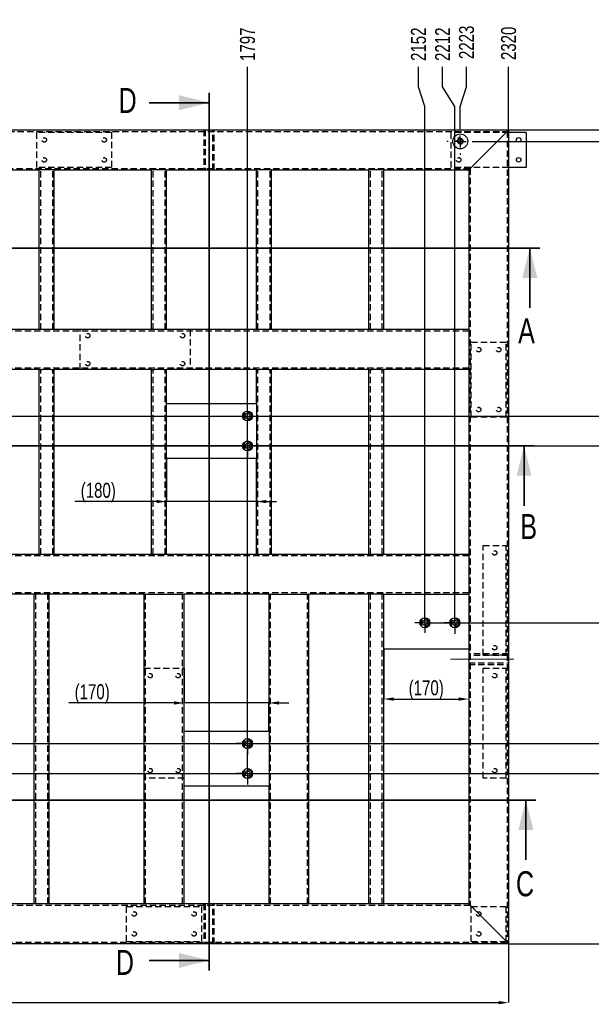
# Model space of a CAD drawing. Header units: millimetres. Extents: x 0 to 841, y 0 to 594.
# Tile 10 of 23: x 251 to 365, y 246 to 443. Entities that reach past the tile are written whole.
import ezdxf

# ---------------------------------------------------------------- set-up
doc = ezdxf.new("R2010")
doc.units = ezdxf.units.MM
doc.header["$PDSIZE"] = -1
doc.linetypes.add('CENTERX2', pattern=[20.32, 12.7, -2.54, 2.54, -2.54])
doc.linetypes.add('HIDDEN', pattern=[1.905, 1.27, -0.635])
for name, color, linetype in [('COTES', 1, 'Continuous'), ('TRAIT-FINS', 9, 'Continuous'), ('TRAIT-MIXTES', 3, 'CENTERX2'), ('TRAIT-TIRET', 2, 'HIDDEN')]:
    doc.layers.add(name, color=color, linetype=linetype)
doc.layers.add('TRAIT-FORT', color=4, linetype='Continuous', lineweight=25)
doc.styles.add('SLDTEXTSTYLE0', font='TXT', dxfattribs={"width": 0.75})
doc.dimstyles.new('SLDDIMSTYLE0', dxfattribs={"dimtxt": 3, "dimasz": 0.333333, "dimexe": 0, "dimexo": 0.0625, "dimgap": 0.75, "dimtad": 0, "dimtih": 1, "dimtoh": 1, "dimdec": 0, "dimlfac": 10, "dimrnd": 1e-09, "dimdsep": 46, "dimtxsty": 'SLDTEXTSTYLE0', "dimblk1": 'ORIGIN', "dimblk2": 'ORIGIN', "dimsah": 1, "dimcen": 0.09, "dimadec": 0, "dimazin": 2, "dimtfac": 1, "dimtdec": 0, "dimtofl": 0, "dimtmove": 0, "dimatfit": 3, "dimldrblk": 'ORIGIN', "dimfxl": 1, "dimfrac": 2, "dimtolj": 1, "dimtzin": 12, "dimarcsym": 0})
doc.dimstyles.new('SLDDIMSTYLE1', dxfattribs={"dimtxt": 3, "dimasz": 2, "dimexe": 0, "dimexo": 0.0625, "dimgap": 0.75, "dimtad": 0, "dimtih": 1, "dimtoh": 1, "dimdec": 0, "dimlfac": 10, "dimrnd": 1e-09, "dimzin": 12, "dimdsep": 46, "dimtxsty": 'SLDTEXTSTYLE0', "dimsah": 1, "dimcen": 0.09, "dimadec": 0, "dimazin": 3, "dimtfac": 1, "dimtdec": 0, "dimtofl": 0, "dimtmove": 0, "dimatfit": 3, "dimfxl": 1, "dimfrac": 2, "dimtolj": 1, "dimtzin": 12, "dimarcsym": 0})
doc.dimstyles.new('SLDDIMSTYLE2', dxfattribs={"dimtxt": 3, "dimasz": 2, "dimexe": 0, "dimexo": 0.0625, "dimgap": 0.75, "dimtad": 1, "dimdec": 0, "dimlfac": 10, "dimrnd": 1e-09, "dimzin": 12, "dimdsep": 46, "dimtxsty": 'SLDTEXTSTYLE0', "dimsah": 1, "dimcen": 0.09, "dimadec": 0, "dimazin": 3, "dimtfac": 1, "dimtdec": 0, "dimtofl": 0, "dimtmove": 0, "dimatfit": 3, "dimfxl": 1, "dimfrac": 2, "dimtolj": 1, "dimtzin": 12, "dimarcsym": 0})
doc.dimstyles.new('SLDDIMSTYLE3', dxfattribs={"dimtxt": 3, "dimasz": 2, "dimexe": 0, "dimexo": 0.0625, "dimgap": 0.75, "dimtad": 1, "dimdec": 0, "dimlfac": 10, "dimrnd": 1e-09, "dimzin": 12, "dimdsep": 46, "dimtxsty": 'SLDTEXTSTYLE0', "dimsah": 1, "dimcen": 0.09, "dimadec": 0, "dimazin": 3, "dimtfac": 1, "dimtdec": 0, "dimtmove": 0, "dimatfit": 0, "dimfxl": 1, "dimfrac": 2, "dimtolj": 1, "dimtzin": 12, "dimarcsym": 0})

# ---------------------------------------------------------------- blocks, each defined once
blk = doc.blocks.new('_D')
at = {"layer": 'COTES', "color": 0, "lineweight": -2, "transparency": 16777216}
blk.add_line((348.68, 421.22), (378.05, 421.22), dxfattribs=at)
at = {"layer": 'Defpoints', "color": 0, "transparency": 16777216}
for p in [(348.61, 421.22), (348.61, 421.22), (378.05, 421.22)]:
    blk.add_point(p, dxfattribs=at)
at = {"layer": 'COTES', "color": 0, "transparency": 16777216, "insert": (379.36, 421.22), "char_height": 3, "attachment_point": 5, "style": 'SLDTEXTSTYLE0'}
blk.add_mtext('\\A1;0', dxfattribs=at)
blk = doc.blocks.new('_Origin')
at = {"color": 0, "linetype": 'ByBlock', "lineweight": -2}
blk.add_line((0, 0), (-1, 0), dxfattribs=at)
blk.add_circle((0, 0), 0.5, dxfattribs=at)
blk = doc.blocks.new('_D_1')
at = {"layer": 'COTES', "color": 0, "lineweight": -2, "transparency": 16777216}
for p, q in [((341.7, 418.93), (370.05, 418.93)), ((370.05, 418.93), (374.05, 416.41)), ((374.05, 416.41), (378.05, 416.41))]:
    blk.add_line(p, q, dxfattribs=at)
at = {"layer": 'Defpoints', "color": 0, "transparency": 16777216}
for p in [(348.61, 421.22), (341.63, 418.93), (378.05, 416.41)]:
    blk.add_point(p, dxfattribs=at)
at = {"layer": 'COTES', "color": 0, "transparency": 16777216, "insert": (380.68, 416.41), "char_height": 3, "attachment_point": 5, "style": 'SLDTEXTSTYLE0'}
blk.add_mtext('\\A1;23', dxfattribs=at)
blk = doc.blocks.new('_D_2')
at = {"layer": 'COTES', "color": 0, "lineweight": -2, "transparency": 16777216}
blk.add_line((174.4, 363.93), (378.05, 363.93), dxfattribs=at)
at = {"layer": 'Defpoints', "color": 0, "transparency": 16777216}
for p in [(348.61, 421.22), (174.33, 363.93), (378.05, 363.93)]:
    blk.add_point(p, dxfattribs=at)
at = {"layer": 'COTES', "color": 0, "transparency": 16777216, "insert": (381.8, 363.93), "char_height": 3, "attachment_point": 5, "style": 'SLDTEXTSTYLE0'}
blk.add_mtext('\\A1;573', dxfattribs=at)
blk = doc.blocks.new('_D_3')
at = {"layer": 'COTES', "color": 0, "lineweight": -2, "transparency": 16777216}
blk.add_line((298.6, 357.93), (378.05, 357.93), dxfattribs=at)
at = {"layer": 'Defpoints', "color": 0, "transparency": 16777216}
for p in [(348.61, 421.22), (298.53, 357.93), (378.05, 357.93)]:
    blk.add_point(p, dxfattribs=at)
at = {"layer": 'COTES', "color": 0, "transparency": 16777216, "insert": (381.8, 357.93), "char_height": 3, "attachment_point": 5, "style": 'SLDTEXTSTYLE0'}
blk.add_mtext('\\A1;633', dxfattribs=at)
blk = doc.blocks.new('_D_4')
at = {"layer": 'COTES', "color": 0, "lineweight": -2, "transparency": 16777216}
blk.add_line((331.9, 322.53), (378.05, 322.53), dxfattribs=at)
at = {"layer": 'Defpoints', "color": 0, "transparency": 16777216}
for p in [(348.61, 421.22), (331.84, 322.53), (378.05, 322.53)]:
    blk.add_point(p, dxfattribs=at)
at = {"layer": 'COTES', "color": 0, "transparency": 16777216, "insert": (381.8, 322.53), "char_height": 3, "attachment_point": 5, "style": 'SLDTEXTSTYLE0'}
blk.add_mtext('\\A1;987', dxfattribs=at)
blk = doc.blocks.new('_D_5')
at = {"layer": 'COTES', "color": 0, "lineweight": -2, "transparency": 16777216}
blk.add_line((172.2, 298.33), (378.05, 298.33), dxfattribs=at)
at = {"layer": 'Defpoints', "color": 0, "transparency": 16777216}
for p in [(348.61, 421.22), (172.13, 298.33), (378.05, 298.33)]:
    blk.add_point(p, dxfattribs=at)
at = {"layer": 'COTES', "color": 0, "transparency": 16777216, "insert": (382.55, 298.33), "char_height": 3, "attachment_point": 5, "style": 'SLDTEXTSTYLE0'}
blk.add_mtext('\\A1;1229', dxfattribs=at)
blk = doc.blocks.new('_D_6')
at = {"layer": 'COTES', "color": 0, "lineweight": -2, "transparency": 16777216}
blk.add_line((172.2, 292.33), (378.05, 292.33), dxfattribs=at)
at = {"layer": 'Defpoints', "color": 0, "transparency": 16777216}
for p in [(348.61, 421.22), (172.13, 292.33), (378.05, 292.33)]:
    blk.add_point(p, dxfattribs=at)
at = {"layer": 'COTES', "color": 0, "transparency": 16777216, "insert": (382.55, 292.33), "char_height": 3, "attachment_point": 5, "style": 'SLDTEXTSTYLE0'}
blk.add_mtext('\\A1;1289', dxfattribs=at)
blk = doc.blocks.new('_D_7')
at = {"layer": 'COTES', "color": 0, "lineweight": -2, "transparency": 16777216}
blk.add_line((348.68, 258.22), (378.05, 258.22), dxfattribs=at)
at = {"layer": 'Defpoints', "color": 0, "transparency": 16777216}
for p in [(348.61, 421.22), (348.61, 258.22), (378.05, 258.22)]:
    blk.add_point(p, dxfattribs=at)
at = {"layer": 'COTES', "color": 0, "transparency": 16777216, "insert": (382.36, 258.22), "char_height": 3, "attachment_point": 5, "style": 'SLDTEXTSTYLE0'}
blk.add_mtext('\\A1;1630', dxfattribs=at)
blk = doc.blocks.new('_D_11')
at = {"layer": 'COTES', "color": 0, "lineweight": -2, "transparency": 16777216}
blk.add_line((296.33, 294.59), (296.33, 433.88), dxfattribs=at)
at = {"layer": 'Defpoints', "color": 0, "transparency": 16777216}
for p in [(296.33, 433.88), (116.61, 421.22), (296.33, 294.53)]:
    blk.add_point(p, dxfattribs=at)
at = {"layer": 'COTES', "color": 0, "transparency": 16777216, "insert": (296.33, 438.38), "char_height": 3, "attachment_point": 5, "rotation": 90, "style": 'SLDTEXTSTYLE0'}
blk.add_mtext('\\A1;1797', dxfattribs=at)
blk = doc.blocks.new('_D_12')
at = {"layer": 'COTES', "color": 0, "lineweight": -2, "transparency": 16777216}
for p, q in [((330.57, 429.88), (330.57, 433.88)), ((331.84, 425.88), (330.57, 429.88)), ((331.84, 322.59), (331.84, 425.88))]:
    blk.add_line(p, q, dxfattribs=at)
at = {"layer": 'Defpoints', "color": 0, "transparency": 16777216}
for p in [(330.57, 433.88), (116.61, 421.22), (331.84, 322.53)]:
    blk.add_point(p, dxfattribs=at)
at = {"layer": 'COTES', "color": 0, "transparency": 16777216, "insert": (330.57, 438.38), "char_height": 3, "attachment_point": 5, "rotation": 90, "style": 'SLDTEXTSTYLE0'}
blk.add_mtext('\\A1;2152', dxfattribs=at)
blk = doc.blocks.new('_D_13')
at = {"layer": 'COTES', "color": 0, "lineweight": -2, "transparency": 16777216}
for p, q in [((335.38, 429.88), (335.38, 433.88)), ((337.84, 425.88), (335.38, 429.88)), ((337.84, 322.59), (337.84, 425.88))]:
    blk.add_line(p, q, dxfattribs=at)
at = {"layer": 'Defpoints', "color": 0, "transparency": 16777216}
for p in [(335.38, 433.88), (116.61, 421.22), (337.84, 322.53)]:
    blk.add_point(p, dxfattribs=at)
at = {"layer": 'COTES', "color": 0, "transparency": 16777216, "insert": (335.38, 438.38), "char_height": 3, "attachment_point": 5, "rotation": 90, "style": 'SLDTEXTSTYLE0'}
blk.add_mtext('\\A1;2212', dxfattribs=at)
blk = doc.blocks.new('_D_14')
at = {"layer": 'COTES', "color": 0, "lineweight": -2, "transparency": 16777216}
for p, q in [((340.19, 429.88), (340.19, 433.88)), ((338.93, 425.88), (340.19, 429.88)), ((338.93, 421.69), (338.93, 425.88))]:
    blk.add_line(p, q, dxfattribs=at)
at = {"layer": 'Defpoints', "color": 0, "transparency": 16777216}
for p in [(340.19, 433.88), (116.61, 421.22), (338.93, 421.63)]:
    blk.add_point(p, dxfattribs=at)
at = {"layer": 'COTES', "color": 0, "transparency": 16777216, "insert": (340.19, 438.75), "char_height": 3, "attachment_point": 5, "rotation": 90, "style": 'SLDTEXTSTYLE0'}
blk.add_mtext('\\A1;2223', dxfattribs=at)
blk = doc.blocks.new('_D_15')
at = {"layer": 'COTES', "color": 0, "lineweight": -2, "transparency": 16777216}
blk.add_line((348.61, 421.28), (348.61, 433.88), dxfattribs=at)
at = {"layer": 'Defpoints', "color": 0, "transparency": 16777216}
for p in [(348.61, 433.88), (116.61, 421.22), (348.61, 421.22)]:
    blk.add_point(p, dxfattribs=at)
at = {"layer": 'COTES', "color": 0, "transparency": 16777216, "insert": (348.61, 438.56), "char_height": 3, "attachment_point": 5, "rotation": 90, "style": 'SLDTEXTSTYLE0'}
blk.add_mtext('\\A1;2320', dxfattribs=at)
blk = doc.blocks.new('_D_17')
at = {"layer": 'COTES', "color": 0, "lineweight": -2, "transparency": 16777216}
for p, q in [((116.61, 421.16), (116.61, 246.45)), ((348.61, 421.16), (348.61, 246.45)), ((118.61, 246.45), (346.61, 246.45))]:
    blk.add_line(p, q, dxfattribs=at)
at = {"layer": 'COTES', "color": 0, "transparency": 16777216}
for points in [[(118.61, 246.78), (118.61, 246.12), (116.61, 246.45)], [(346.61, 246.78), (346.61, 246.12), (348.61, 246.45)]]:
    blk.add_solid(points, dxfattribs=at)
at = {"layer": 'Defpoints', "color": 0, "transparency": 16777216}
for p in [(116.61, 421.22), (348.61, 421.22), (348.61, 246.45)]:
    blk.add_point(p, dxfattribs=at)
at = {"layer": 'COTES', "color": 0, "transparency": 16777216, "insert": (232.61, 250.2), "char_height": 3, "attachment_point": 2, "style": 'SLDTEXTSTYLE0'}
blk.add_mtext('\\A1;2320', dxfattribs=at)
blk = doc.blocks.new('_D_18')
at = {"layer": 'COTES', "color": 0, "lineweight": -2, "transparency": 16777216}
for p, q in [((323.61, 317.16), (323.61, 307.25)), ((340.61, 317.16), (340.61, 307.25)), ((325.61, 307.25), (338.61, 307.25))]:
    blk.add_line(p, q, dxfattribs=at)
at = {"layer": 'COTES', "color": 0, "transparency": 16777216}
for points in [[(325.61, 307.58), (325.61, 306.91), (323.61, 307.25)], [(338.61, 307.58), (338.61, 306.91), (340.61, 307.25)]]:
    blk.add_solid(points, dxfattribs=at)
at = {"layer": 'Defpoints', "color": 0, "transparency": 16777216}
for p in [(323.61, 317.22), (340.61, 317.22), (340.61, 307.25)]:
    blk.add_point(p, dxfattribs=at)
at = {"layer": 'COTES', "color": 0, "transparency": 16777216, "insert": (332.11, 311), "char_height": 3, "attachment_point": 2, "style": 'SLDTEXTSTYLE0'}
blk.add_mtext('\\A1;(170)', dxfattribs=at)
blk = doc.blocks.new('_D_20')
at = {"layer": 'COTES', "color": 0, "lineweight": -2, "transparency": 16777216}
for p, q in [((280.11, 355.36), (280.11, 346.8)), ((298.11, 355.36), (298.11, 346.8)), ((278.11, 346.8), (261.74, 346.8)), ((298.11, 346.8), (280.11, 346.8)), ((300.11, 346.8), (302.11, 346.8))]:
    blk.add_line(p, q, dxfattribs=at)
at = {"layer": 'COTES', "color": 0, "transparency": 16777216}
for points in [[(278.11, 347.14), (278.11, 346.47), (280.11, 346.8)], [(300.11, 347.14), (300.11, 346.47), (298.11, 346.8)]]:
    blk.add_solid(points, dxfattribs=at)
at = {"layer": 'Defpoints', "color": 0, "transparency": 16777216}
for p in [(280.11, 355.42), (298.11, 355.42), (280.11, 346.8)]:
    blk.add_point(p, dxfattribs=at)
at = {"layer": 'COTES', "color": 0, "transparency": 16777216, "insert": (266.43, 350.55), "char_height": 3, "attachment_point": 2, "style": 'SLDTEXTSTYLE0'}
blk.add_mtext('\\A1;(180)', dxfattribs=at)
blk = doc.blocks.new('_D_22')
at = {"layer": 'COTES', "color": 0, "lineweight": -2, "transparency": 16777216}
for p, q in [((283.61, 313.36), (283.61, 306.47)), ((281.61, 306.47), (260.53, 306.47)), ((300.61, 306.47), (283.61, 306.47)), ((300.61, 300.88), (300.61, 306.47)), ((302.61, 306.47), (304.61, 306.47))]:
    blk.add_line(p, q, dxfattribs=at)
at = {"layer": 'COTES', "color": 0, "transparency": 16777216}
for points in [[(281.61, 306.8), (281.61, 306.14), (283.61, 306.47)], [(302.61, 306.8), (302.61, 306.14), (300.61, 306.47)]]:
    blk.add_solid(points, dxfattribs=at)
at = {"layer": 'Defpoints', "color": 0, "transparency": 16777216}
for p in [(283.61, 313.42), (300.61, 306.47), (300.61, 300.82)]:
    blk.add_point(p, dxfattribs=at)
at = {"layer": 'COTES', "color": 0, "transparency": 16777216, "insert": (265.21, 310.22), "char_height": 3, "attachment_point": 2, "style": 'SLDTEXTSTYLE0'}
blk.add_mtext('\\A1;(170)', dxfattribs=at)
blk = doc.blocks.new('SW_CENTERMARKSYMBOL_1')
at = {"layer": 'TRAIT-MIXTES', "color": 0}
for p, q in [((0, 2.4), (0, 2.7)), ((-2.4, 0), (-2.7, 0)), ((0, 0), (-1.2, 0)), ((0, 0), (0, 1.2)), ((0, 0), (0, -1.2)), ((0, 0), (1.2, 0)), ((2.4, 0), (2.7, 0)), ((0, -2.4), (0, -2.7))]:
    blk.add_line(p, q, dxfattribs=at)
blk = doc.blocks.new('SW_CENTERMARKSYMBOL_2')
at = {"layer": 'TRAIT-MIXTES', "color": 0}
for p, q in [((0, 1.2), (0, 2.2)), ((-1.2, 0), (-2.2, 0)), ((0, 0), (-1.2, 0)), ((0, 0), (0, 1.2)), ((0, 0), (0, -1.2)), ((0, 0), (1.2, 0)), ((1.2, 0), (2.2, 0)), ((0, -1.2), (0, -2.2))]:
    blk.add_line(p, q, dxfattribs=at)
blk = doc.blocks.new('SW_CENTERMARKSYMBOL_7')
at = {"layer": 'TRAIT-MIXTES', "color": 0}
for p, q in [((0, 1.2), (0, 2.2)), ((-1.2, 0), (-2.2, 0)), ((0, 0), (-1.2, 0)), ((0, 0), (0, 1.2)), ((0, 0), (0, -1.2)), ((0, 0), (1.2, 0)), ((1.2, 0), (2.2, 0)), ((0, -1.2), (0, -2.2))]:
    blk.add_line(p, q, dxfattribs=at)
blk = doc.blocks.new('SW_CENTERMARKSYMBOL_8')
at = {"layer": 'TRAIT-MIXTES', "color": 0}
for p, q in [((0, 1.2), (0, 2.2)), ((-1.2, 0), (-2.2, 0)), ((0, 0), (-1.2, 0)), ((0, 0), (0, 1.2)), ((0, 0), (0, -1.2)), ((0, 0), (1.2, 0)), ((1.2, 0), (2.2, 0)), ((0, -1.2), (0, -2.2))]:
    blk.add_line(p, q, dxfattribs=at)
blk = doc.blocks.new('SW_CENTERMARKSYMBOL_9')
at = {"layer": 'TRAIT-MIXTES', "color": 0}
for p, q in [((0, 1.2), (0, 2)), ((-1.2, 0), (-2, 0)), ((0, 0), (-1.2, 0)), ((0, 0), (0, 1.2)), ((0, 0), (0, -1.2)), ((0, 0), (1.2, 0)), ((1.2, 0), (2, 0)), ((0, -1.2), (0, -2))]:
    blk.add_line(p, q, dxfattribs=at)
blk = doc.blocks.new('SW_CENTERMARKSYMBOL_10')
at = {"layer": 'TRAIT-MIXTES', "color": 0}
for p, q in [((0, 1.2), (0, 2.2)), ((-1.2, 0), (-2.2, 0)), ((0, 0), (-1.2, 0)), ((0, 0), (0, 1.2)), ((0, 0), (0, -1.2)), ((0, 0), (1.2, 0)), ((1.2, 0), (2.2, 0)), ((0, -1.2), (0, -2.2))]:
    blk.add_line(p, q, dxfattribs=at)

msp = doc.modelspace()

# ---------------------------------------------------------------- linework, layer by layer
at = {"lineweight": 35}
for p, q in [((288.61, 428.67), (288.61, 252.91)), ((276.61, 426.67), (288.61, 426.67)), ((354.86, 397.56), (109.35, 397.56)), ((352.86, 385.56), (352.86, 397.56)), ((353.7, 357.97), (110.76, 357.97)), ((351.7, 345.97), (351.7, 357.97)), ((354.07, 287.02), (107.8, 287.02)), ((352.07, 275.02), (352.07, 287.02)), ((276.61, 254.91), (288.61, 254.91))]:
    msp.add_line(p, q, dxfattribs=at)
for points in [[(288.61, 426.67), (282.61, 428.17), (282.61, 425.17)], [(352.86, 397.56), (351.36, 391.56), (354.36, 391.56)], [(351.7, 357.97), (350.2, 351.97), (353.2, 351.97)], [(352.07, 287.02), (350.57, 281.02), (353.57, 281.02)], [(288.61, 254.91), (282.61, 256.41), (282.61, 253.41)]]:
    msp.add_solid(points, dxfattribs=at)
at = {"layer": 'TRAIT-FINS', "lineweight": 18}
msp.add_arc((338.93, 418.93), 0.6, 255, 195, dxfattribs=at)
at = {"layer": 'TRAIT-FORT', "lineweight": 25}
for p, q in [((116.62, 421.22), (348.61, 421.22)), ((341.21, 413.82), (348.02, 420.62)), ((348.61, 421.22), (348.61, 258.22)), ((352.12, 420.72), (348.61, 420.72)), ((352.12, 420.72), (352.12, 413.72)), ((231.11, 413.22), (254.61, 413.22)), ((254.61, 381.22), (254.61, 413.22)), ((255.21, 413.22), (254.61, 413.22)), ((257.01, 413.22), (255.21, 413.22)), ((257.61, 413.22), (257.01, 413.22)), ((257.61, 381.22), (257.61, 413.22)), ((257.61, 413.22), (277.12, 413.22)), ((277.12, 381.22), (277.12, 413.22)), ((277.71, 413.22), (277.12, 413.22)), ((279.52, 413.22), (277.71, 413.22)), ((280.11, 413.22), (279.52, 413.22)), ((280.11, 381.22), (280.11, 413.22)), ((280.11, 413.22), (298.11, 413.22)), ((298.11, 381.22), (298.11, 413.22)), ((298.72, 413.22), (298.11, 413.22)), ((300.51, 413.22), (298.72, 413.22)), ((301.12, 413.22), (300.51, 413.22)), ((301.12, 381.22), (301.12, 413.22)), ((301.12, 413.22), (320.61, 413.22)), ((320.61, 381.22), (320.61, 413.22)), ((321.21, 413.22), (320.61, 413.22)), ((323.02, 413.22), (321.21, 413.22)), ((323.61, 413.22), (323.02, 413.22)), ((323.61, 381.22), (323.61, 413.22)), ((323.61, 413.22), (340.61, 413.22)), ((340.61, 413.22), (340.61, 381.22)), ((352.12, 413.72), (348.61, 413.72)), ((254.61, 381.22), (231.11, 381.22)), ((255.21, 381.22), (254.61, 381.22)), ((257.01, 381.22), (255.21, 381.22)), ((257.61, 381.22), (257.01, 381.22)), ((277.12, 381.22), (257.61, 381.22)), ((277.71, 381.22), (277.12, 381.22)), ((279.52, 381.22), (277.71, 381.22)), ((280.11, 381.22), (279.52, 381.22)), ((298.11, 381.22), (280.11, 381.22)), ((298.72, 381.22), (298.11, 381.22)), ((300.51, 381.22), (298.72, 381.22)), ((301.12, 381.22), (300.51, 381.22)), ((320.61, 381.22), (301.12, 381.22)), ((321.21, 381.22), (320.61, 381.22)), ((323.02, 381.22), (321.21, 381.22)), ((323.61, 381.22), (323.02, 381.22)), ((340.61, 381.22), (323.61, 381.22)), ((340.61, 381.22), (340.61, 380.62)), ((340.61, 380.62), (340.61, 373.82)), ((254.61, 373.22), (233.62, 373.22)), ((254.61, 336.22), (254.61, 373.22)), ((254.61, 373.22), (255.21, 373.22)), ((257.01, 373.22), (255.21, 373.22)), ((257.01, 373.22), (257.61, 373.22)), ((257.61, 336.22), (257.61, 373.22)), ((277.12, 373.22), (257.61, 373.22)), ((277.12, 336.22), (277.12, 373.22)), ((277.12, 373.22), (277.71, 373.22)), ((279.52, 373.22), (277.71, 373.22)), ((279.52, 373.22), (280.11, 373.22)), ((280.11, 366.42), (280.11, 373.22)), ((298.11, 373.22), (280.11, 373.22)), ((298.11, 366.42), (298.11, 373.22)), ((298.11, 373.22), (298.72, 373.22)), ((300.51, 373.22), (298.72, 373.22)), ((300.51, 373.22), (301.12, 373.22)), ((301.12, 336.22), (301.12, 373.22)), ((320.61, 373.22), (301.12, 373.22)), ((320.61, 336.22), (320.61, 373.22)), ((320.61, 373.22), (321.21, 373.22)), ((323.02, 373.22), (321.21, 373.22)), ((323.02, 373.22), (323.61, 373.22)), ((323.61, 336.22), (323.61, 373.22)), ((340.61, 373.22), (323.61, 373.22)), ((340.61, 373.82), (340.61, 373.22)), ((340.61, 373.22), (340.61, 336.22)), ((280.11, 355.42), (280.11, 366.42)), ((280.11, 366.42), (298.11, 366.42)), ((298.11, 366.42), (298.11, 355.42)), ((298.11, 355.42), (280.11, 355.42)), ((280.11, 336.22), (280.11, 355.42)), ((298.11, 336.22), (298.11, 355.42)), ((254.61, 336.22), (233.62, 336.22)), ((255.21, 336.22), (254.61, 336.22)), ((257.01, 336.22), (255.21, 336.22)), ((257.61, 336.22), (257.01, 336.22)), ((277.12, 336.22), (257.61, 336.22)), ((277.71, 336.22), (277.12, 336.22)), ((279.52, 336.22), (277.71, 336.22)), ((280.11, 336.22), (279.52, 336.22)), ((298.11, 336.22), (280.11, 336.22)), ((298.72, 336.22), (298.11, 336.22)), ((300.51, 336.22), (298.72, 336.22)), ((301.12, 336.22), (300.51, 336.22)), ((320.61, 336.22), (301.12, 336.22)), ((321.21, 336.22), (320.61, 336.22)), ((323.02, 336.22), (321.21, 336.22)), ((323.61, 336.22), (323.02, 336.22)), ((340.61, 336.22), (323.61, 336.22)), ((340.61, 336.22), (340.61, 335.62)), ((340.61, 335.62), (340.61, 328.82)), ((253.62, 328.22), (236.11, 328.22)), ((253.62, 266.22), (253.62, 328.22)), ((254.21, 328.22), (253.62, 328.22)), ((256.02, 328.22), (254.21, 328.22)), ((256.61, 328.22), (256.02, 328.22)), ((275.62, 328.22), (256.61, 328.22)), ((256.61, 266.22), (256.61, 328.22)), ((275.62, 266.22), (275.62, 328.22)), ((275.62, 328.22), (276.21, 328.22)), ((276.21, 328.22), (283.01, 328.22)), ((283.01, 328.22), (283.62, 328.22)), ((283.62, 300.82), (283.62, 328.22)), ((300.62, 328.22), (283.62, 328.22)), ((300.62, 300.82), (300.62, 328.22)), ((300.62, 328.22), (301.21, 328.22)), ((301.21, 328.22), (308.01, 328.22)), ((308.01, 328.22), (308.62, 328.22)), ((308.62, 266.22), (308.62, 328.22)), ((320.61, 328.22), (308.62, 328.22)), ((320.61, 266.22), (320.61, 328.22)), ((321.21, 328.22), (320.61, 328.22)), ((323.02, 328.22), (321.21, 328.22)), ((323.61, 328.22), (323.02, 328.22)), ((323.61, 317.22), (323.61, 328.22)), ((323.61, 328.22), (340.61, 328.22)), ((340.61, 328.82), (340.61, 328.22)), ((340.61, 328.22), (340.61, 317.22)), ((340.61, 317.22), (323.61, 317.22)), ((323.61, 266.22), (323.61, 317.22)), ((340.61, 317.22), (340.61, 266.22)), ((283.62, 289.82), (283.62, 300.82)), ((283.62, 300.82), (300.62, 300.82)), ((300.62, 300.82), (300.62, 289.82)), ((300.62, 289.82), (283.62, 289.82)), ((283.62, 266.22), (283.62, 289.82)), ((300.62, 266.22), (300.62, 289.82)), ((253.62, 266.22), (236.11, 266.22)), ((254.21, 266.22), (253.62, 266.22)), ((256.02, 266.22), (254.21, 266.22)), ((256.61, 266.22), (256.02, 266.22)), ((275.62, 266.22), (256.61, 266.22)), ((276.21, 266.22), (275.62, 266.22)), ((283.01, 266.22), (276.21, 266.22)), ((283.62, 266.22), (283.01, 266.22)), ((300.62, 266.22), (283.62, 266.22)), ((301.21, 266.22), (300.62, 266.22)), ((308.01, 266.22), (301.21, 266.22)), ((308.62, 266.22), (308.01, 266.22)), ((320.61, 266.22), (308.62, 266.22)), ((321.21, 266.22), (320.61, 266.22)), ((323.02, 266.22), (321.21, 266.22)), ((323.61, 266.22), (323.02, 266.22)), ((340.61, 266.22), (323.61, 266.22)), ((348.02, 258.82), (341.21, 265.62)), ((348.61, 258.22), (116.62, 258.22))]:
    msp.add_line(p, q, dxfattribs=at)
at = {"layer": 'TRAIT-FORT', "lineweight": 25, "flags": 128}
for points in [[(341.21, 265.62), (341.1, 265.74), (340.99, 265.85), (340.88, 265.95), (340.79, 266.04), (340.72, 266.12), (340.66, 266.17), (340.63, 266.21), (340.61, 266.22)], [(348.02, 258.82), (348.12, 258.72), (348.22, 258.62), (348.31, 258.52), (348.4, 258.43), (348.47, 258.36), (348.53, 258.3), (348.58, 258.26), (348.61, 258.23), (348.61, 258.22)]]:
    msp.add_lwpolyline(points, dxfattribs=at)
at = {"layer": 'TRAIT-FORT', "lineweight": 25}
for centre, radius in [((338.93, 418.93), 1.5), ((338.93, 418.93), 0.525), ((350.61, 419.22), 0.45), ((350.61, 415.22), 0.45), ((296.33, 363.93), 1), ((296.33, 363.93), 0.51), ((296.33, 357.93), 1), ((296.33, 357.93), 0.51), ((331.84, 322.53), 1), ((337.84, 322.53), 1), ((331.84, 322.53), 0.51), ((337.84, 322.53), 0.51), ((296.33, 298.33), 1), ((296.33, 298.33), 0.51), ((296.33, 292.33), 1), ((296.33, 292.33), 0.51)]:
    msp.add_circle(centre, radius, dxfattribs=at)
for centre, radius, start, end in [((262.07, 507.14), 121.95, 314.8098, 315.2084), ((262.07, 507.14), 121.95, 314.8098, 315.2084), ((96.59, 657.69), 345.42, 314.9479, 315.0886), ((96.59, 657.69), 345.42, 314.9479, 315.0886), ((250.7, 175.76), 127.55, 44.7912, 45.1723), ((118.54, 28.89), 324.84, 44.907, 45.0566)]:
    msp.add_arc(centre, radius, start, end, dxfattribs=at)
at = {"layer": 'TRAIT-MIXTES', "lineweight": 18}
msp.add_line((336.94, 315.22), (351.13, 315.22), dxfattribs=at)
at = {"layer": 'TRAIT-TIRET'}
for p, q in [((116.91, 420.92), (348.31, 420.92)), ((254.12, 413.72), (254.12, 420.72)), ((269.11, 420.72), (254.12, 420.72)), ((269.11, 420.72), (269.11, 413.72)), ((287.56, 421.22), (287.56, 413.22)), ((287.56, 421.22), (287.56, 420.92)), ((287.86, 421.22), (287.86, 413.22)), ((289.36, 413.22), (289.36, 421.22)), ((289.67, 413.22), (289.67, 421.22)), ((289.67, 420.92), (289.67, 421.22)), ((337.11, 413.72), (337.11, 420.72)), ((348.61, 420.72), (337.11, 420.72)), ((348.31, 420.92), (348.31, 258.52)), ((124.32, 413.52), (340.92, 413.52)), ((269.11, 413.72), (254.12, 413.72)), ((254.92, 381.22), (254.92, 413.22)), ((257.32, 381.22), (257.32, 413.22)), ((277.41, 381.22), (277.41, 413.22)), ((279.81, 381.22), (279.81, 413.22)), ((287.56, 413.52), (287.56, 413.22)), ((289.67, 413.22), (289.67, 413.52)), ((298.41, 381.22), (298.41, 413.22)), ((300.82, 381.22), (300.82, 413.22)), ((320.92, 381.22), (320.92, 413.22)), ((323.31, 381.22), (323.31, 413.22)), ((348.61, 413.72), (337.11, 413.72)), ((340.92, 413.52), (340.92, 265.92)), ((340.61, 380.92), (124.61, 380.92)), ((262.81, 373.22), (262.81, 381.22)), ((284.81, 381.22), (284.81, 373.22)), ((341.12, 363.72), (341.12, 378.72)), ((341.12, 378.72), (348.11, 378.72)), ((348.11, 363.72), (348.11, 378.72)), ((340.61, 373.52), (124.61, 373.52)), ((254.92, 336.22), (254.92, 373.22)), ((257.32, 336.22), (257.32, 373.22)), ((277.41, 336.22), (277.41, 373.22)), ((279.81, 336.22), (279.81, 373.22)), ((298.41, 336.22), (298.41, 373.22)), ((300.82, 336.22), (300.82, 373.22)), ((320.92, 336.22), (320.92, 373.22)), ((323.31, 336.22), (323.31, 373.22)), ((348.11, 363.72), (341.12, 363.72)), ((343.52, 316.02), (343.52, 338.02)), ((343.52, 338.02), (348.11, 338.02)), ((348.11, 316.02), (348.11, 338.02)), ((340.61, 335.92), (124.61, 335.92)), ((340.61, 328.52), (124.61, 328.52)), ((253.92, 266.22), (253.92, 328.22)), ((256.31, 266.22), (256.31, 328.22)), ((275.91, 266.22), (275.91, 328.22)), ((283.31, 266.22), (283.31, 328.22)), ((300.91, 266.22), (300.91, 328.22)), ((308.31, 266.22), (308.31, 328.22)), ((320.92, 266.22), (320.92, 328.22)), ((323.31, 266.22), (323.31, 328.22)), ((348.61, 316.27), (340.61, 316.27)), ((340.92, 316.27), (340.61, 316.27)), ((348.61, 315.97), (340.61, 315.97)), ((348.11, 316.02), (343.52, 316.02)), ((348.61, 316.27), (348.31, 316.27)), ((340.61, 314.47), (348.61, 314.47)), ((340.61, 314.17), (348.61, 314.17)), ((340.61, 314.17), (340.92, 314.17)), ((348.31, 314.17), (348.61, 314.17)), ((275.62, 313.42), (283.62, 313.42)), ((343.52, 291.42), (343.52, 313.42)), ((343.52, 313.42), (348.11, 313.42)), ((348.11, 291.42), (348.11, 313.42)), ((283.62, 291.42), (275.62, 291.42)), ((348.11, 291.42), (343.52, 291.42)), ((287.56, 266.22), (287.56, 258.22)), ((287.56, 266.22), (287.56, 265.92)), ((287.86, 266.22), (287.86, 258.22)), ((289.36, 258.22), (289.36, 266.22)), ((289.67, 258.22), (289.67, 266.22)), ((289.67, 265.92), (289.67, 266.22)), ((340.92, 265.92), (124.32, 265.92)), ((272.11, 265.72), (287.11, 265.72)), ((272.11, 258.72), (272.11, 265.72)), ((287.11, 265.72), (287.11, 258.72)), ((341.12, 265.72), (348.11, 265.72)), ((341.12, 258.72), (341.12, 265.72)), ((348.11, 258.72), (348.11, 265.72)), ((348.31, 258.52), (116.91, 258.52)), ((272.11, 258.72), (287.11, 258.72)), ((287.56, 258.52), (287.56, 258.22)), ((289.67, 258.22), (289.67, 258.52)), ((341.12, 258.72), (348.11, 258.72))]:
    msp.add_line(p, q, dxfattribs=at)
for centre, radius in [((255.61, 419.22), 0.45), ((267.61, 419.22), 0.45), ((338.61, 419.22), 0.45), ((255.61, 415.22), 0.45), ((267.61, 415.22), 0.45), ((338.61, 415.22), 0.45), ((264.31, 380.02), 0.44), ((283.31, 380.02), 0.44), ((342.61, 377.22), 0.45), ((346.61, 377.22), 0.45), ((264.31, 374.42), 0.44), ((283.31, 374.42), 0.44), ((342.61, 365.22), 0.45), ((346.61, 365.22), 0.45), ((296.33, 363.93), 0.8), ((296.33, 357.93), 0.8), ((345.81, 336.52), 0.44), ((331.84, 322.53), 0.8), ((337.84, 322.53), 0.8), ((345.81, 317.52), 0.44), ((276.81, 311.92), 0.44), ((282.41, 311.92), 0.44), ((345.81, 311.92), 0.44), ((296.33, 298.33), 0.8), ((276.81, 292.92), 0.44), ((282.41, 292.92), 0.44), ((296.33, 292.33), 0.8), ((345.81, 292.92), 0.44), ((273.61, 264.22), 0.45), ((285.61, 264.22), 0.45), ((342.61, 264.22), 0.45), ((273.61, 260.22), 0.45), ((285.61, 260.22), 0.45), ((342.61, 260.22), 0.45)]:
    msp.add_circle(centre, radius, dxfattribs=at)

# ---------------------------------------------------------------- block references
at = {"layer": 'TRAIT-MIXTES'}
for name, p in [('SW_CENTERMARKSYMBOL_1', (338.93, 418.93)), ('SW_CENTERMARKSYMBOL_2', (296.33, 357.93)), ('SW_CENTERMARKSYMBOL_9', (331.84, 322.53)), ('SW_CENTERMARKSYMBOL_10', (337.84, 322.53)), ('SW_CENTERMARKSYMBOL_8', (296.33, 298.33)), ('SW_CENTERMARKSYMBOL_7', (296.33, 292.33))]:
    msp.add_blockref(name, p, dxfattribs=at)

# ---------------------------------------------------------------- texts
at = {"char_height": 5, "attachment_point": 1, "style": 'SLDTEXTSTYLE0'}
for s, insert in [('D', (270.49, 429.62)), ('A', (350.52, 383.48)), ('B', (350.95, 344.3)), ('C', (350.08, 272.76)), ('D', (269.95, 257.01))]:
    msp.add_mtext(s, dxfattribs=dict(at, insert=insert))

# ---------------------------------------------------------------- dimensions: what is measured, and where the dimension line sits
at = {"layer": 'COTES'}
for feature_location, offset, dtype, origin, dimstyle, picture, middle in [((338.93, 421.63), (1.26, 12.25), 1, (116.61, 421.22), 'SLDDIMSTYLE1', '_D_14', (340.19, 438.75)), ((348.61, 421.22), (0, 12.66), 1, (116.61, 421.22), 'SLDDIMSTYLE1', '_D_15', (348.61, 438.56)), ((296.33, 294.53), (0, 139.35), 1, (116.61, 421.22), 'SLDDIMSTYLE1', '_D_11', (296.33, 438.38)), ((331.84, 322.53), (-1.26, 111.35), 1, (116.61, 421.22), 'SLDDIMSTYLE1', '_D_12', (330.57, 438.38)), ((337.84, 322.53), (-2.45, 111.35), 1, (116.61, 421.22), 'SLDDIMSTYLE1', '_D_13', (335.38, 438.38)), ((348.61491174, 421.22029705), (29.43582144, 0), 0, (348.61491174, 421.22029705), 'SLDDIMSTYLE0', '_D', (379.36323318, 421.22029705)), ((172.13, 298.33), (205.92, 0), 0, (348.61, 421.22), 'SLDDIMSTYLE1', '_D_5', (382.55, 298.33)), ((172.13, 292.33), (205.92, 0), 0, (348.61, 421.22), 'SLDDIMSTYLE1', '_D_6', (382.55, 292.33)), ((174.33, 363.93), (203.72, 0), 0, (348.61, 421.22), 'SLDDIMSTYLE1', '_D_2', (381.8, 363.93)), ((298.53, 357.93), (79.52, 0), 0, (348.61, 421.22), 'SLDDIMSTYLE1', '_D_3', (381.8, 357.93)), ((331.84, 322.53), (46.21, 0), 0, (348.61, 421.22), 'SLDDIMSTYLE1', '_D_4', (381.8, 322.53)), ((341.63, 418.93), (36.42, -2.52), 0, (348.61, 421.22), 'SLDDIMSTYLE1', '_D_1', (380.68, 416.41)), ((348.61, 258.22), (29.44, 0), 0, (348.61, 421.22), 'SLDDIMSTYLE1', '_D_7', (382.36, 258.22))]:
    dim = msp.add_ordinate_dim(feature_location=feature_location, offset=offset, dtype=dtype, origin=origin, dimstyle=dimstyle, dxfattribs=at)
    dim.commit()
    dim.dimension.update_dxf_attribs({"geometry": picture, "text_midpoint": middle})
dim = msp.add_linear_dim(base=(348.61, 246.45), p1=(116.61, 421.22), p2=(348.61, 421.22), dimstyle='SLDDIMSTYLE2', dxfattribs=at)
dim.commit()
dim.dimension.update_dxf_attribs({"geometry": '_D_17', "text_midpoint": (232.61, 246.45), "dimtype": 160})
for base, p1, p2, dimstyle, picture, middle in [((280.11, 346.8), (298.11, 355.42), (280.11, 355.42), 'SLDDIMSTYLE3', '_D_20', (266.43, 346.8)), ((340.61, 307.25), (323.61, 317.22), (340.61, 317.22), 'SLDDIMSTYLE2', '_D_18', (332.11, 307.25))]:
    dim = msp.add_linear_dim(base=base, p1=p1, p2=p2, text='(<>)', dimstyle=dimstyle, dxfattribs=at)
    dim.commit()
    dim.dimension.update_dxf_attribs({"geometry": picture, "text_midpoint": middle, "dimtype": 160})
dim = msp.add_linear_dim(base=(300.61, 306.47), p1=(283.61, 313.42), p2=(300.61, 300.82), angle=0, text='(<>)', dimstyle='SLDDIMSTYLE3', dxfattribs=at)
dim.commit()
dim.dimension.update_dxf_attribs({"geometry": '_D_22', "text_midpoint": (265.21, 306.47), "dimtype": 160})

doc.saveas('drawing.dxf')
